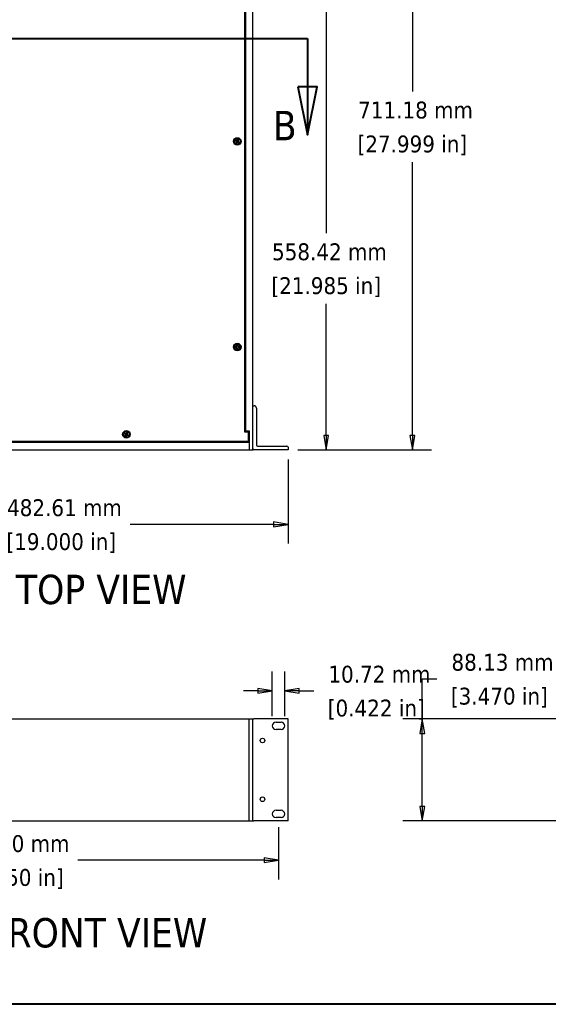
# Model space of a CAD drawing. Header units: millimetres. Extents: x 80 to 2248, y 80 to 1719.
# Tile 2 of 77: x 564 to 1020, y 80 to 932. Entities that reach past the tile are written whole.
import ezdxf

# ---------------------------------------------------------------- set-up
doc = ezdxf.new("R2010")
doc.units = ezdxf.units.MM
doc.header["$LTSCALE"] = 8.333333
doc.linetypes.add('DOUBLE_DASH_CHAIN', pattern=[1.2403, 0.6614, -0.0827, 0.1654, -0.0827, 0.1654, -0.0827])
for name, color, linetype, lineweight in [('Border (ANSI)', 7, 'Continuous', 40), ('Dimension (ANSI)', 7, 'Continuous', 25), ('Section Line (ANSI)', 7, 'DOUBLE_DASH_CHAIN', 40), ('Symbol (ANSI)', 7, 'Continuous', 25), ('Visible (ANSI)', 7, 'Continuous', 25)]:
    doc.layers.add(name, color=color, linetype=linetype, lineweight=lineweight)
doc.styles.add('Note Text (ANSI)', font='tahoma.ttf')
doc.styles.add('Note Text (ANSI) - 3DA', font='tahoma.ttf')
doc.styles.add('Text Style66', font='tahoma.ttf')
doc.dimstyles.new('Default - mm (ANSI)', dxfattribs={"dimscale": 8.333333, "dimtxt": 1.75, "dimasz": 1.5, "dimexe": 2, "dimexo": 1, "dimgap": 0.8, "dimtad": 0, "dimtih": 1, "dimtoh": 1, "dimrnd": 1e-08, "dimzin": 0, "dimdsep": 46, "dimtxsty": 'Note Text (ANSI)', "dimblk": 'Filled-2', "dimcen": 0.09, "dimdle": 10, "dimclrd": 256, "dimclre": 256, "dimclrt": 256, "dimadec": 1, "dimazin": 0, "dimtfac": 1.741714, "dimtofl": 0, "dimtmove": 0, "dimatfit": 3, "dimldrblk": 'Filled-1', "dimfxl": 1, "dimtolj": 1, "dimtzin": 0, "dimlwd": -1, "dimlwe": -1, "dimarcsym": 0})

# ---------------------------------------------------------------- blocks, each defined once
blk = doc.blocks.new('Borders Default Border')
at = {"layer": 'Border (ANSI)', "flags": 128}
blk.add_lwpolyline([(9.65, 9.65), (9.65, 206.25), (269.75, 206.25), (269.75, 9.65), (9.65, 9.65)], dxfattribs=at)
blk = doc.blocks.new('2dTransSection1')
at = {"layer": 'Section Line (ANSI)', "linetype": 'DOUBLE_DASH_CHAIN', "ltscale": 14.02702}
blk.add_line((35.98, 109.87), (97.47, 109.87), dxfattribs=at)
at = {"layer": 'Section Line (ANSI)', "linetype": 'Continuous'}
for p, q in [((35.98, 109.87), (45.28, 109.87)), ((35.98, 109.87), (35.98, 104.87)), ((88.17, 109.87), (97.47, 109.87)), ((97.47, 109.87), (97.47, 104.87)), ((34.98, 104.87), (35.98, 99.87)), ((36.98, 104.87), (34.98, 104.87)), ((35.98, 104.87), (35.98, 99.87)), ((35.98, 99.87), (36.98, 104.87)), ((96.47, 104.87), (97.47, 99.87)), ((98.47, 104.87), (96.47, 104.87)), ((97.47, 104.87), (97.47, 99.87)), ((97.47, 99.87), (98.47, 104.87))]:
    blk.add_line(p, q, dxfattribs=at)
at = {"layer": 'Section Line (ANSI)', "linetype": 'Continuous', "flags": 128}
for points in [[(34.98, 104.87), (35.98, 99.87), (36.98, 104.87), (34.98, 104.87)], [(96.47, 104.87), (97.47, 99.87), (98.47, 104.87), (96.47, 104.87)]]:
    blk.add_lwpolyline(points, dxfattribs=at)
at = {"layer": 'Section Line (ANSI)'}
for points in [[(34.98, 104.87), (35.98, 99.87), (36.98, 104.87), (34.98, 104.87)], [(96.47, 104.87), (97.47, 99.87), (98.47, 104.87), (96.47, 104.87)]]:
    blk.add_solid(points, dxfattribs=at)
at = {"layer": 'Section Line (ANSI)', "attachment_point": 7}
for insert, char_height, style in [((93.88, 99.32), 3.05, 'Note Text (ANSI) - 3DA'), ((37.82, 98.82), 3, 'Text Style66')]:
    blk.add_mtext('B', dxfattribs=dict(at, insert=insert, char_height=char_height, style=style))
blk = doc.blocks.new('Filled-2')
at = {"color": 0}
for p, q in [((0, 0), (-1, 0.167)), ((-1, 0.167), (-1, -0.167)), ((-1, 0), (0, 0)), ((-1, -0.167), (0, 0))]:
    blk.add_line(p, q, dxfattribs=at)
at = {"color": 0, "flags": 128}
blk.add_lwpolyline([(-1, -0.167), (0, 0), (-1, 0.167), (-1, -0.167)], dxfattribs=at)
at = {"color": 0}
blk.add_solid([(-1, -0.167), (0, 0), (-1, 0.167), (-1, -0.167)], dxfattribs=at)
blk = doc.blocks.new('*D9')
at = {"layer": 'Defpoints', "color": 0, "transparency": 16777216}
for p in [(312.93, 559.97), (795.54, 559.97), (795.54, 495.48)]:
    blk.add_point(p, dxfattribs=at)
at = {"layer": 'Dimension (ANSI)', "transparency": 16777216}
for p, q in [((312.93, 551.64), (312.93, 478.81)), ((795.54, 551.64), (795.54, 478.81)), ((325.43, 495.48), (539.98, 495.48)), ((783.04, 495.48), (659.11, 495.48))]:
    blk.add_line(p, q, dxfattribs=at)
at = {"layer": 'Dimension (ANSI)', "transparency": 16777216, "xscale": 12.5, "yscale": 12.5, "zscale": 12.5, "rotation": 180}
blk.add_blockref('Filled-2', (312.93, 495.48), dxfattribs=at)
at = {"layer": 'Dimension (ANSI)', "transparency": 16777216, "xscale": 12.5, "yscale": 12.5, "zscale": 12.5}
blk.add_blockref('Filled-2', (795.54, 495.48), dxfattribs=at)
at = {"layer": 'Dimension (ANSI)', "transparency": 16777216, "char_height": 14.5833, "attachment_point": 5, "style": 'Note Text (ANSI)'}
for s, insert in [('\\A1; 482.61 mm', (599.55, 509.77)), ('\\A1;[19.000 in]', (599.55, 479.27))]:
    blk.add_mtext(s, dxfattribs=dict(at, insert=insert))
blk = doc.blocks.new('Filled-1')
at = {"color": 0}
for p, q in [((0, 0), (-1, 0.333)), ((-1, 0.333), (-1, -0.333)), ((-1, 0), (0, 0)), ((-1, -0.333), (0, 0))]:
    blk.add_line(p, q, dxfattribs=at)
at = {"color": 0, "flags": 128}
blk.add_lwpolyline([(-1, -0.333), (0, 0), (-1, 0.333), (-1, -0.333)], dxfattribs=at)
at = {"color": 0}
blk.add_solid([(-1, -0.333), (0, 0), (-1, 0.333), (-1, -0.333)], dxfattribs=at)
blk = doc.blocks.new('*D10')
at = {"layer": 'Defpoints', "color": 0, "transparency": 16777216}
for p in [(765.06, 1271.15), (902.93, 1271.15), (795.54, 559.97)]:
    blk.add_point(p, dxfattribs=at)
at = {"layer": 'Dimension (ANSI)', "transparency": 16777216}
for p, q in [((773.4, 1271.15), (919.6, 1271.15)), ((902.93, 1258.65), (902.93, 869.86)), ((902.93, 572.47), (902.93, 808.86)), ((803.88, 559.97), (919.6, 559.97))]:
    blk.add_line(p, q, dxfattribs=at)
at = {"layer": 'Dimension (ANSI)', "transparency": 16777216, "xscale": 12.5, "yscale": 12.5, "zscale": 12.5}
for p, rotation in [((902.93, 1271.15), 90), ((902.93, 559.97), 270)]:
    blk.add_blockref('Filled-2', p, dxfattribs=dict(at, rotation=rotation))
at = {"layer": 'Dimension (ANSI)', "transparency": 16777216, "char_height": 14.5833, "attachment_point": 5, "style": 'Note Text (ANSI)'}
for s, insert in [('\\A1; 711.18 mm', (902.93, 853.65)), ('\\A1;[27.999 in]', (902.93, 823.15))]:
    blk.add_mtext(s, dxfattribs=dict(at, insert=insert))
blk = doc.blocks.new('*D17')
at = {"layer": 'Defpoints', "color": 0, "transparency": 16777216}
for p in [(1042.06, 327.22), (911.51, 239.09), (1042.06, 239.09)]:
    blk.add_point(p, dxfattribs=at)
at = {"layer": 'Dimension (ANSI)', "transparency": 16777216}
for p, q in [((911.51, 327.22), (911.51, 361.83)), ((911.51, 361.83), (924.01, 361.83)), ((1033.73, 327.22), (894.84, 327.22)), ((911.51, 251.59), (911.51, 314.72)), ((1033.73, 239.09), (894.84, 239.09))]:
    blk.add_line(p, q, dxfattribs=at)
at = {"layer": 'Dimension (ANSI)', "transparency": 16777216, "xscale": 12.5, "yscale": 12.5, "zscale": 12.5}
for p, rotation in [((911.51, 327.22), 90), ((911.51, 239.09), 270)]:
    blk.add_blockref('Filled-2', p, dxfattribs=dict(at, rotation=rotation))
at = {"layer": 'Dimension (ANSI)', "transparency": 16777216, "char_height": 14.5833, "attachment_point": 5, "style": 'Note Text (ANSI)'}
for s, insert in [('\\A1; 88.13 mm', (978.1, 376.12)), ('\\A1;[3.470 in]', (978.1, 345.62))]:
    blk.add_mtext(s, dxfattribs=dict(at, insert=insert))
blk = doc.blocks.new('*D19')
at = {"layer": 'Defpoints', "color": 0, "transparency": 16777216}
for p in [(321.19, 241.88), (787.29, 241.88), (321.19, 205.05)]:
    blk.add_point(p, dxfattribs=at)
at = {"layer": 'Dimension (ANSI)', "transparency": 16777216}
for p, q in [((321.19, 233.55), (321.19, 188.38)), ((787.29, 233.55), (787.29, 188.38)), ((333.69, 205.05), (494.72, 205.05)), ((774.79, 205.05), (613.85, 205.05))]:
    blk.add_line(p, q, dxfattribs=at)
at = {"layer": 'Dimension (ANSI)', "transparency": 16777216, "xscale": 12.5, "yscale": 12.5, "zscale": 12.5, "rotation": 180}
blk.add_blockref('Filled-2', (321.19, 205.05), dxfattribs=at)
at = {"layer": 'Dimension (ANSI)', "transparency": 16777216, "xscale": 12.5, "yscale": 12.5, "zscale": 12.5}
blk.add_blockref('Filled-2', (787.29, 205.05), dxfattribs=at)
at = {"layer": 'Dimension (ANSI)', "transparency": 16777216, "char_height": 14.5833, "attachment_point": 5, "style": 'Note Text (ANSI)'}
for s, insert in [('\\A1; 466.10 mm', (554.28, 219.31)), ('\\A1;[18.350 in]', (554.28, 188.84))]:
    blk.add_mtext(s, dxfattribs=dict(at, insert=insert))
blk = doc.blocks.new('*D22')
at = {"layer": 'Defpoints', "color": 0, "transparency": 16777216}
for p in [(792.65, 351.53), (781.93, 321.26), (792.65, 321.26)]:
    blk.add_point(p, dxfattribs=at)
at = {"layer": 'Dimension (ANSI)', "transparency": 16777216}
for p, q in [((781.93, 329.59), (781.93, 368.19)), ((792.65, 329.59), (792.65, 368.19)), ((769.43, 351.53), (756.93, 351.53)), ((805.15, 351.53), (817.65, 351.53))]:
    blk.add_line(p, q, dxfattribs=at)
at = {"layer": 'Dimension (ANSI)', "transparency": 16777216, "xscale": 12.5, "yscale": 12.5, "zscale": 12.5}
blk.add_blockref('Filled-2', (781.93, 351.53), dxfattribs=at)
at = {"layer": 'Dimension (ANSI)', "transparency": 16777216, "xscale": 12.5, "yscale": 12.5, "zscale": 12.5, "rotation": 180}
blk.add_blockref('Filled-2', (792.65, 351.53), dxfattribs=at)
at = {"layer": 'Dimension (ANSI)', "transparency": 16777216, "char_height": 14.5833, "attachment_point": 5, "style": 'Note Text (ANSI)'}
for s, insert in [('\\A1; 10.72 mm', (871.74, 365.79)), ('\\A1;[0.422 in]', (871.74, 335.32))]:
    blk.add_mtext(s, dxfattribs=dict(at, insert=insert))
blk = doc.blocks.new('*D26')
at = {"layer": 'Defpoints', "color": 0, "transparency": 16777216}
for p in [(751.31, 1118.39), (828.51, 1118.39), (795.54, 559.97)]:
    blk.add_point(p, dxfattribs=at)
at = {"layer": 'Dimension (ANSI)', "transparency": 16777216}
for p, q in [((759.64, 1118.39), (845.17, 1118.39)), ((828.51, 1105.89), (828.51, 747.32)), ((828.51, 572.47), (828.51, 686.32)), ((803.88, 559.97), (845.17, 559.97))]:
    blk.add_line(p, q, dxfattribs=at)
at = {"layer": 'Dimension (ANSI)', "transparency": 16777216, "xscale": 12.5, "yscale": 12.5, "zscale": 12.5}
for p, rotation in [((828.51, 1118.39), 90), ((828.51, 559.97), 270)]:
    blk.add_blockref('Filled-2', p, dxfattribs=dict(at, rotation=rotation))
at = {"layer": 'Dimension (ANSI)', "transparency": 16777216, "char_height": 14.5833, "attachment_point": 5, "style": 'Note Text (ANSI)'}
for s, insert in [('\\A1; 558.42 mm', (828.51, 731.11)), ('\\A1;[21.985 in]', (828.51, 700.62))]:
    blk.add_mtext(s, dxfattribs=dict(at, insert=insert))

msp = doc.modelspace()

# ---------------------------------------------------------------- linework, layer by layer
at = {"layer": 'Visible (ANSI)'}
for p, q in [((765.0619, 559.9695), (765.0619, 1271.1495)), ((757.9611, 1255.6782), (757.9611, 575.4408)), ((758.7119, 1254.6495), (758.7119, 576.4695)), ((749.9467, 827.1885), (750.5607, 826.8527)), ((750.9052, 827.4826), (750.2912, 827.8184)), ((750.6148, 826.9173), (750.5607, 826.8527)), ((750.5607, 826.8527), (750.8965, 826.4354)), ((750.8965, 826.4354), (750.8389, 825.9028)), ((750.88, 827.4022), (750.9052, 827.4826)), ((751.0258, 826.4732), (750.8965, 826.4354)), ((751.4378, 827.4249), (750.9052, 827.4826)), ((751.8551, 827.7607), (751.4378, 827.4249)), ((751.4756, 827.2956), (751.4378, 827.4249)), ((751.8482, 826.0234), (751.8861, 825.8941)), ((752.1909, 828.3747), (751.8551, 827.7607)), ((751.9197, 827.7066), (751.8551, 827.7607)), ((752.298, 826.8458), (752.4273, 826.8837)), ((752.4046, 827.4414), (752.485, 827.4162)), ((752.4273, 826.8837), (752.485, 827.4162)), ((752.7631, 826.4664), (752.4273, 826.8837)), ((752.485, 827.4162), (752.8208, 828.0302)), ((752.7091, 826.4017), (752.7631, 826.4664)), ((753.3771, 826.1305), (752.7631, 826.4664)), ((750.8389, 825.9028), (750.503, 825.2888)), ((750.9193, 825.8776), (750.8389, 825.9028)), ((751.1329, 824.9443), (751.4688, 825.5583)), ((751.4042, 825.6124), (751.4688, 825.5583)), ((751.4688, 825.5583), (751.8861, 825.8941)), ((751.8861, 825.8941), (752.4186, 825.8365)), ((752.4439, 825.9169), (752.4186, 825.8365)), ((752.4186, 825.8365), (753.0326, 825.5006)), ((750.6031, 649.2185), (749.9033, 649.2185)), ((749.9033, 648.5005), (750.6031, 648.5005)), ((751.098, 649.4235), (750.6031, 649.2185)), ((750.6195, 649.1359), (750.6031, 649.2185)), ((750.6195, 648.5832), (750.6031, 648.5005)), ((750.6031, 648.5005), (751.098, 648.2956)), ((751.3029, 649.9183), (751.098, 649.4235)), ((751.1932, 649.3282), (751.098, 649.4235)), ((751.1932, 648.3908), (751.098, 648.2956)), ((751.098, 648.2956), (751.3029, 647.8007)), ((751.3029, 650.6182), (751.3029, 649.9183)), ((751.3856, 649.9019), (751.3029, 649.9183)), ((751.3856, 647.8171), (751.3029, 647.8007)), ((751.3029, 647.8007), (751.3029, 647.1009)), ((751.9383, 649.9019), (752.0209, 649.9183)), ((751.9383, 647.8171), (752.0209, 647.8007)), ((752.0209, 649.9183), (752.0209, 650.6182)), ((752.2259, 649.4235), (752.0209, 649.9183)), ((752.0209, 647.8007), (752.2259, 648.2956)), ((752.0209, 647.1009), (752.0209, 647.8007)), ((752.1306, 649.3282), (752.2259, 649.4235)), ((752.1306, 648.3908), (752.2259, 648.2956)), ((752.7208, 649.2185), (752.2259, 649.4235)), ((752.2259, 648.2956), (752.7208, 648.5005)), ((752.7043, 649.1359), (752.7208, 649.2185)), ((752.7043, 648.5832), (752.7208, 648.5005)), ((753.4206, 649.2185), (752.7208, 649.2185)), ((752.7208, 648.5005), (753.4206, 648.5005)), ((765.0619, 598.0695), (766.2369, 598.0695)), ((768.2369, 596.0695), (768.2369, 564.1445)), ((654.0948, 573.7759), (654.7291, 573.4801)), ((655.0325, 574.1308), (654.3982, 574.4266)), ((654.7789, 573.5481), (654.7291, 573.4801)), ((654.7291, 573.4801), (655.091, 573.0852)), ((655.0676, 572.5501), (654.7719, 571.9158)), ((655.0125, 574.049), (655.0325, 574.1308)), ((655.5676, 574.1075), (655.0325, 574.1308)), ((655.091, 573.0852), (655.0676, 572.5501)), ((655.1495, 572.5301), (655.0676, 572.5501)), ((655.2176, 573.1313), (655.091, 573.0852)), ((655.4226, 571.6124), (655.7183, 572.2467)), ((655.9625, 574.4694), (655.5676, 574.1075)), ((655.6137, 573.9809), (655.5676, 574.1075)), ((655.6504, 572.2965), (655.7183, 572.2467)), ((655.7183, 572.2467), (656.1132, 572.6086)), ((656.2583, 575.1036), (655.9625, 574.4694)), ((656.0305, 574.4195), (655.9625, 574.4694)), ((656.0672, 572.7352), (656.1132, 572.6086)), ((656.1132, 572.6086), (656.6484, 572.5852)), ((656.4633, 573.5847), (656.5899, 573.6308)), ((656.5314, 574.186), (656.6132, 574.166)), ((656.5899, 573.6308), (656.6132, 574.166)), ((656.9518, 573.2359), (656.5899, 573.6308)), ((656.6132, 574.166), (656.909, 574.8002)), ((656.6684, 572.6671), (656.6484, 572.5852)), ((656.6484, 572.5852), (657.2826, 572.2895)), ((656.9019, 573.168), (656.9518, 573.2359)), ((657.5861, 572.9402), (656.9518, 573.2359)), ((757.9611, 576.4695), (758.7119, 576.4695)), ((757.9611, 575.4408), (761.1361, 575.4408)), ((758.7119, 576.4695), (761.8869, 576.4695)), ((761.1361, 575.4408), (761.1361, 567.0588)), ((761.8869, 576.4695), (761.8869, 559.9695)), ((761.8869, 566.3195), (346.5869, 566.3195)), ((761.1361, 567.0588), (347.3447, 567.0588)), ((761.8869, 567.5895), (761.1361, 567.5895)), ((769.2369, 563.1445), (794.5419, 563.1445)), ((795.5419, 562.1445), (795.5419, 559.9695)), ((346.5869, 559.9695), (761.8869, 559.9695)), ((761.8869, 559.9695), (765.0619, 559.9695)), ((795.5419, 559.9695), (766.0619, 559.9695)), ((346.5869, 327.2299), (761.8869, 327.2299)), ((758.7119, 327.243), (761.8869, 327.243)), ((758.7119, 327.2299), (758.7119, 327.243)), ((761.8869, 327.243), (765.0619, 327.243)), ((761.8869, 239.105), (761.8869, 327.243)), ((761.8869, 239.0919), (761.8869, 327.2299)), ((765.0619, 239.105), (765.0619, 327.243)), ((765.0619, 327.2246), (766.0619, 327.2246)), ((795.5419, 327.2246), (766.0619, 327.2246)), ((785.1019, 324.4346), (789.4719, 324.4346)), ((795.5419, 239.0946), (795.5419, 327.2246)), ((789.4719, 318.0846), (785.1019, 318.0846)), ((785.1019, 248.2346), (789.4719, 248.2346)), ((346.5869, 239.0919), (761.8869, 239.0919)), ((761.8869, 239.105), (765.0619, 239.105)), ((765.0619, 239.0946), (765.0619, 239.105)), ((765.0619, 239.0946), (766.0619, 239.0946)), ((795.5419, 239.0946), (766.0619, 239.0946)), ((789.4719, 241.8846), (785.1019, 241.8846))]:
    msp.add_line(p, q, dxfattribs=at)
for centre, radius in [((751.6619, 826.6595), 3.2512), ((751.6619, 826.6595), 2.54), ((751.6619, 648.8595), 3.2512), ((751.6619, 648.8595), 2.54), ((655.8404, 573.358), 3.2512), ((655.8404, 573.358), 2.54), ((773.4439, 308.5596), 1.9939), ((773.4439, 257.7596), 1.9939)]:
    msp.add_circle(centre, radius, dxfattribs=at)
for centre, radius, start, end in [((751.6619, 826.6595), 1.7949, 139.7861179, 162.860036), ((751.6619, 826.6595), 1.7483, 139.9834615, 162.6626924), ((751.6619, 826.6595), 1.7483, 49.9834615, 72.6626924), ((751.6619, 826.6595), 1.7949, 49.7861179, 72.860036), ((751.6619, 826.6595), 1.7483, 319.9834615, 342.6626924), ((751.6619, 826.6595), 1.7949, 319.7861179, 342.860036), ((751.6619, 826.6595), 1.7949, 229.7861179, 252.860036), ((751.6619, 826.6595), 1.7483, 229.9834615, 252.6626924), ((751.6619, 648.8595), 1.7949, 168.463041, 191.536959), ((751.6619, 648.8595), 1.7483, 168.6603846, 191.3396154), ((751.6619, 648.8595), 1.7949, 78.463041, 101.536959), ((751.6619, 648.8595), 1.7483, 78.6603846, 101.3396154), ((751.6619, 648.8595), 1.7483, 348.6603846, 11.3396154), ((751.6619, 648.8595), 1.7949, 348.463041, 11.536959), ((751.6619, 648.8595), 1.7949, 258.463041, 281.536959), ((751.6619, 648.8595), 1.7483, 258.6603846, 281.3396154), ((766.2369, 596.0695), 2, 0, 90), ((655.8404, 573.358), 1.7949, 143.4648242, 166.5387422), ((655.8404, 573.358), 1.7483, 143.6621678, 166.3413987), ((655.8404, 573.358), 1.7949, 233.4648242, 256.5387422), ((655.8404, 573.358), 1.7483, 233.6621678, 256.3413987), ((655.8404, 573.358), 1.7483, 53.6621678, 76.3413987), ((655.8404, 573.358), 1.7949, 53.4648242, 76.5387422), ((655.8404, 573.358), 1.7483, 323.6621678, 346.3413987), ((655.8404, 573.358), 1.7949, 323.4648242, 346.5387422), ((769.2369, 564.1445), 1, 180, 270), ((794.5419, 562.1445), 1, 0, 90), ((766.0619, 560.9695), 1, 180, 270), ((785.1019, 321.2596), 3.175, 90, 270), ((789.4719, 321.2596), 3.175, 270, 90), ((785.1019, 245.0596), 3.175, 90, 270), ((789.4719, 245.0596), 3.175, 270, 90)]:
    msp.add_arc(centre, radius, start, end, dxfattribs=at)
for points, weights in [([(749.9931, 827.1805), (749.9702, 827.1845), (749.9467, 827.1885)], [1.01218915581, 1.01172679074, 1.01110160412]), ([(750.6148, 826.9173), (750.3786, 827.0174), (749.9931, 827.1805)], [2.37346205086, 1.9683578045, 1.53696783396]), ([(750.323, 827.7837), (750.3073, 827.8008), (750.2912, 827.8184)], [1.01218915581, 1.01172679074, 1.01110160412]), ([(750.323, 827.7837), (750.6682, 827.5471), (750.88, 827.4022)], [1.53696783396, 1.9683578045, 2.37346205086]), ([(751.0258, 826.4732), (750.8774, 826.6424), (750.6148, 826.9173)], [2.81776863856, 2.60448024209, 2.07391766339]), ([(750.88, 827.4022), (751.2531, 827.3293), (751.4756, 827.2956)], [2.07391766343, 2.6044802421, 2.81776863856]), ([(750.9193, 825.8776), (750.9921, 826.2507), (751.0258, 826.4732)], [2.07391766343, 2.6044802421, 2.81776863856]), ([(751.8482, 826.0234), (751.679, 825.875), (751.4042, 825.6124)], [2.81776863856, 2.6044802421, 2.07391766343]), ([(751.4756, 827.2956), (751.6449, 827.4441), (751.9197, 827.7066)], [2.81776863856, 2.60448024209, 2.07391766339]), ([(752.4439, 825.9169), (752.0708, 825.9897), (751.8482, 826.0234)], [2.07391766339, 2.60448024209, 2.81776863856]), ([(751.9197, 827.7066), (752.0198, 827.9429), (752.1829, 828.3284)], [2.37346205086, 1.9683578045, 1.53696783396]), ([(752.1829, 828.3284), (752.1869, 828.3513), (752.1909, 828.3747)], [1.01218915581, 1.01172679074, 1.01110160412]), ([(752.4046, 827.4414), (752.3317, 827.0684), (752.298, 826.8458)], [2.07391766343, 2.6044802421, 2.81776863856]), ([(752.298, 826.8458), (752.4465, 826.6766), (752.7091, 826.4017)], [2.81776863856, 2.60448024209, 2.07391766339]), ([(752.7861, 827.9985), (752.5495, 827.6532), (752.4046, 827.4414)], [1.53696783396, 1.9683578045, 2.37346205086]), ([(752.7091, 826.4017), (752.9453, 826.3016), (753.3308, 826.1385)], [2.37346205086, 1.9683578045, 1.53696783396]), ([(752.7861, 827.9985), (752.8032, 828.0141), (752.8208, 828.0302)], [1.01218915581, 1.01172679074, 1.01110160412]), ([(753.3308, 826.1385), (753.3537, 826.1346), (753.3771, 826.1305)], [1.01218915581, 1.01172679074, 1.01110160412]), ([(750.5378, 825.3206), (750.5206, 825.3049), (750.503, 825.2888)], [1.01218915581, 1.01172679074, 1.01110160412]), ([(750.5378, 825.3206), (750.7744, 825.6658), (750.9193, 825.8776)], [1.53696783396, 1.9683578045, 2.37346205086]), ([(751.1409, 824.9907), (751.137, 824.9678), (751.1329, 824.9443)], [1.01218915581, 1.01172679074, 1.01110160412]), ([(751.4042, 825.6124), (751.304, 825.3762), (751.1409, 824.9907)], [2.37346205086, 1.9683578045, 1.53696783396]), ([(753.0009, 825.5354), (752.6556, 825.772), (752.4439, 825.9169)], [1.53696783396, 1.9683578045, 2.37346205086]), ([(753.0009, 825.5354), (753.0165, 825.5182), (753.0326, 825.5006)], [1.01218915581, 1.01172679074, 1.01110160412]), ([(749.9478, 649.2033), (749.9258, 649.2108), (749.9033, 649.2185)], [1.01218915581, 1.01172679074, 1.01110160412]), ([(749.9478, 648.5158), (749.9258, 648.5082), (749.9033, 648.5005)], [1.01218915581, 1.01172679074, 1.01110160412]), ([(749.9478, 649.2033), (750.3642, 649.1613), (750.6195, 649.1359)], [1.53696783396, 1.9683578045, 2.37346205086]), ([(750.6195, 648.5832), (750.3642, 648.5577), (749.9478, 648.5158)], [2.37346205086, 1.9683578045, 1.53696783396]), ([(750.6195, 649.1359), (750.9818, 649.251), (751.1932, 649.3282)], [2.07391766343, 2.6044802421, 2.81776863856]), ([(751.1932, 648.3908), (750.9818, 648.4681), (750.6195, 648.5832)], [2.81776863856, 2.60448024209, 2.07391766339]), ([(751.1932, 649.3282), (751.2705, 649.5396), (751.3856, 649.9019)], [2.81776863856, 2.60448024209, 2.07391766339]), ([(751.3856, 647.8171), (751.2705, 648.1794), (751.1932, 648.3908)], [2.07391766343, 2.6044802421, 2.81776863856]), ([(751.3182, 650.5737), (751.3107, 650.5956), (751.3029, 650.6182)], [1.01218915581, 1.01172679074, 1.01110160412]), ([(751.3856, 649.9019), (751.3601, 650.1572), (751.3182, 650.5737)], [2.37346205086, 1.9683578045, 1.53696783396]), ([(751.3182, 647.1454), (751.3601, 647.5618), (751.3856, 647.8171)], [1.53696783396, 1.9683578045, 2.37346205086]), ([(752.0057, 650.5737), (751.9638, 650.1572), (751.9383, 649.9019)], [1.53696783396, 1.9683578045, 2.37346205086]), ([(751.9383, 649.9019), (752.0534, 649.5396), (752.1306, 649.3282)], [2.07391766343, 2.6044802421, 2.81776863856]), ([(752.1306, 648.3908), (752.0534, 648.1794), (751.9383, 647.8171)], [2.81776863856, 2.6044802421, 2.07391766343]), ([(751.9383, 647.8171), (751.9638, 647.5618), (752.0057, 647.1454)], [2.37346205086, 1.9683578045, 1.53696783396]), ([(752.0057, 650.5737), (752.0132, 650.5956), (752.0209, 650.6182)], [1.01218915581, 1.01172679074, 1.01110160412]), ([(752.1306, 649.3282), (752.342, 649.251), (752.7043, 649.1359)], [2.81776863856, 2.60448024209, 2.07391766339]), ([(752.7043, 648.5832), (752.342, 648.4681), (752.1306, 648.3908)], [2.07391766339, 2.60448024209, 2.81776863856]), ([(752.7043, 649.1359), (752.9596, 649.1613), (753.3761, 649.2033)], [2.37346205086, 1.9683578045, 1.53696783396]), ([(753.3761, 648.5158), (752.9596, 648.5577), (752.7043, 648.5832)], [1.53696783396, 1.9683578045, 2.37346205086]), ([(753.3761, 649.2033), (753.3981, 649.2108), (753.4206, 649.2185)], [1.01218915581, 1.01172679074, 1.01110160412]), ([(753.3761, 648.5158), (753.3981, 648.5082), (753.4206, 648.5005)], [1.01218915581, 1.01172679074, 1.01110160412]), ([(751.3182, 647.1454), (751.3107, 647.1234), (751.3029, 647.1009)], [1.01218915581, 1.01172679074, 1.01110160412]), ([(752.0057, 647.1454), (752.0132, 647.1234), (752.0209, 647.1009)], [1.01218915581, 1.01172679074, 1.01110160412]), ([(654.1416, 573.7709), (654.1185, 573.7733), (654.0948, 573.7759)], [1.01218915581, 1.01172679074, 1.01110160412]), ([(654.7789, 573.5481), (654.5367, 573.6329), (654.1416, 573.7709)], [2.37346205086, 1.9683578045, 1.53696783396]), ([(654.4321, 574.394), (654.4154, 574.4101), (654.3982, 574.4266)], [1.01218915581, 1.01172679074, 1.01110160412]), ([(654.4321, 574.394), (654.7918, 574.18), (655.0125, 574.049)], [1.53696783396, 1.9683578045, 2.37346205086]), ([(654.8045, 571.9497), (654.7884, 571.933), (654.7719, 571.9158)], [1.01218915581, 1.01172679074, 1.01110160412]), ([(655.2176, 573.1313), (655.0586, 573.2906), (654.7789, 573.5481)], [2.81776863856, 2.60448024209, 2.07391766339]), ([(654.8045, 571.9497), (655.0185, 572.3094), (655.1495, 572.5301)], [1.53696783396, 1.9683578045, 2.37346205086]), ([(655.0125, 574.049), (655.3895, 574.0002), (655.6137, 573.9809)], [2.07391766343, 2.6044802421, 2.81776863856]), ([(655.1495, 572.5301), (655.1982, 572.907), (655.2176, 573.1313)], [2.07391766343, 2.6044802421, 2.81776863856]), ([(655.4276, 571.6592), (655.4251, 571.6361), (655.4226, 571.6124)], [1.01218915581, 1.01172679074, 1.01110160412]), ([(655.6504, 572.2965), (655.5656, 572.0543), (655.4276, 571.6592)], [2.37346205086, 1.9683578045, 1.53696783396]), ([(655.6137, 573.9809), (655.7731, 574.1398), (656.0305, 574.4195)], [2.81776863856, 2.60448024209, 2.07391766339]), ([(656.0672, 572.7352), (655.9078, 572.5762), (655.6504, 572.2965)], [2.81776863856, 2.6044802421, 2.07391766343]), ([(656.0305, 574.4195), (656.1153, 574.6617), (656.2533, 575.0569)], [2.37346205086, 1.9683578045, 1.53696783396]), ([(656.6684, 572.6671), (656.2914, 572.7158), (656.0672, 572.7352)], [2.07391766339, 2.60448024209, 2.81776863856]), ([(656.2533, 575.0569), (656.2557, 575.08), (656.2583, 575.1036)], [1.01218915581, 1.01172679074, 1.01110160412]), ([(656.5314, 574.186), (656.4826, 573.809), (656.4633, 573.5847)], [2.07391766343, 2.6044802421, 2.81776863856]), ([(656.4633, 573.5847), (656.6223, 573.4254), (656.9019, 573.168)], [2.81776863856, 2.60448024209, 2.07391766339]), ([(656.8764, 574.7663), (656.6624, 574.4066), (656.5314, 574.186)], [1.53696783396, 1.9683578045, 2.37346205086]), ([(657.2487, 572.3221), (656.889, 572.5361), (656.6684, 572.6671)], [1.53696783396, 1.9683578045, 2.37346205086]), ([(656.8764, 574.7663), (656.8925, 574.7831), (656.909, 574.8002)], [1.01218915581, 1.01172679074, 1.01110160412]), ([(656.9019, 573.168), (657.1441, 573.0832), (657.5393, 572.9452)], [2.37346205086, 1.9683578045, 1.53696783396]), ([(657.2487, 572.3221), (657.2655, 572.306), (657.2826, 572.2895)], [1.01218915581, 1.01172679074, 1.01110160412]), ([(657.5393, 572.9452), (657.5624, 572.9427), (657.5861, 572.9402)], [1.01218915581, 1.01172679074, 1.01110160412])]:
    msp.add_rational_spline(points, weights, degree=2, dxfattribs=at)

# ---------------------------------------------------------------- block references
at = {"xscale": 8.333333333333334, "yscale": 8.333333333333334, "zscale": 8.333333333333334}
msp.add_blockref('Borders Default Border', (0, 0), dxfattribs=at)
at = {"layer": 'Section Line (ANSI)', "xscale": 8.333333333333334, "yscale": 8.333333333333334, "zscale": 8.333333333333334}
msp.add_blockref('2dTransSection1', (0, 0), dxfattribs=at)

# ---------------------------------------------------------------- texts
at = {"layer": 'Symbol (ANSI)', "char_height": 25.4, "attachment_point": 7, "style": 'Note Text (ANSI) - 3DA'}
for s, insert in [('ASSEMBLY - TOP VIEW', (371.6139, 426.0438)), ('ASSEMBLY - FRONT VIEW', (347.1271, 129.1275))]:
    msp.add_mtext(s, dxfattribs=dict(at, insert=insert))

# ---------------------------------------------------------------- dimensions: what is measured, and where the dimension line sits
at = {"layer": 'Dimension (ANSI)'}
for base, p1, p2, angle, text, override, picture, middle in [((902.9337, 1271.1495), (795.5419, 559.9695), (765.0619, 1271.1495), 90, ' <> mm\\X[27.999 in]', {"dimgap": 0.8, "dimdec": 2, "dimpost": '', "dimtol": 0, "dimlim": 0, "dimtp": 0, "dimtm": 0, "dimtdec": 2, "dimatfit": 1}, '*D10', (902.9337, 839.3595)), ((828.5071, 1118.3912), (795.5419, 559.9695), (751.3085, 1118.3912), 90, ' <> mm\\X[21.985 in]', {"dimgap": 0.8, "dimdec": 2, "dimpost": '', "dimtol": 0, "dimlim": 0, "dimtp": 0, "dimtm": 0, "dimtdec": 2, "dimatfit": 1}, '*D26', (828.5071, 716.8217)), ((795.5419, 495.4779), (312.9319, 559.9695), (795.5419, 559.9695), 180, ' <> mm\\X[19.000 in]', {"dimgap": 0.8, "dimtih": 0, "dimtoh": 0, "dimdec": 2, "dimpost": '', "dimtol": 0, "dimlim": 0, "dimtp": 0, "dimtm": 0, "dimtdec": 2, "dimatfit": 1}, '*D9', (599.5493, 495.4779)), ((911.5108, 239.0946), (1042.0621, 327.2246), (1042.0621, 239.0946), 90, ' <> mm\\X[3.470 in]', {"dimgap": 0.8, "dimdec": 2, "dimpost": '', "dimtol": 0, "dimlim": 0, "dimtp": 0, "dimtm": 0, "dimtdec": 2, "dimatfit": 2}, '*D17', (978.1002, 361.8265)), ((792.6469, 351.5262), (781.9269, 321.2596), (792.6469, 321.2596), 180, ' <> mm\\X[0.422 in]', {"dimgap": 0.8, "dimtih": 0, "dimtoh": 0, "dimdec": 2, "dimpost": '', "dimtol": 0, "dimlim": 0, "dimtp": 0, "dimtm": 0, "dimtdec": 2, "dimatfit": 1}, '*D22', (871.7364, 351.5262)), ((321.1869, 205.0502), (787.2869, 241.8846), (321.1869, 241.8846), 180, ' <> mm\\X[18.350 in]', {"dimgap": 0.8, "dimtih": 0, "dimtoh": 0, "dimdec": 2, "dimpost": '', "dimtol": 0, "dimlim": 0, "dimtp": 0, "dimtm": 0, "dimtdec": 2, "dimatfit": 1}, '*D19', (554.2819, 205.0502))]:
    dim = msp.add_linear_dim(base=base, p1=p1, p2=p2, angle=angle, text=text, dimstyle='Default - mm (ANSI)', override=override, dxfattribs=at)
    dim.commit()
    dim.dimension.update_dxf_attribs({"geometry": picture, "text_midpoint": middle, "dimtype": 160})

doc.saveas('drawing.dxf')
